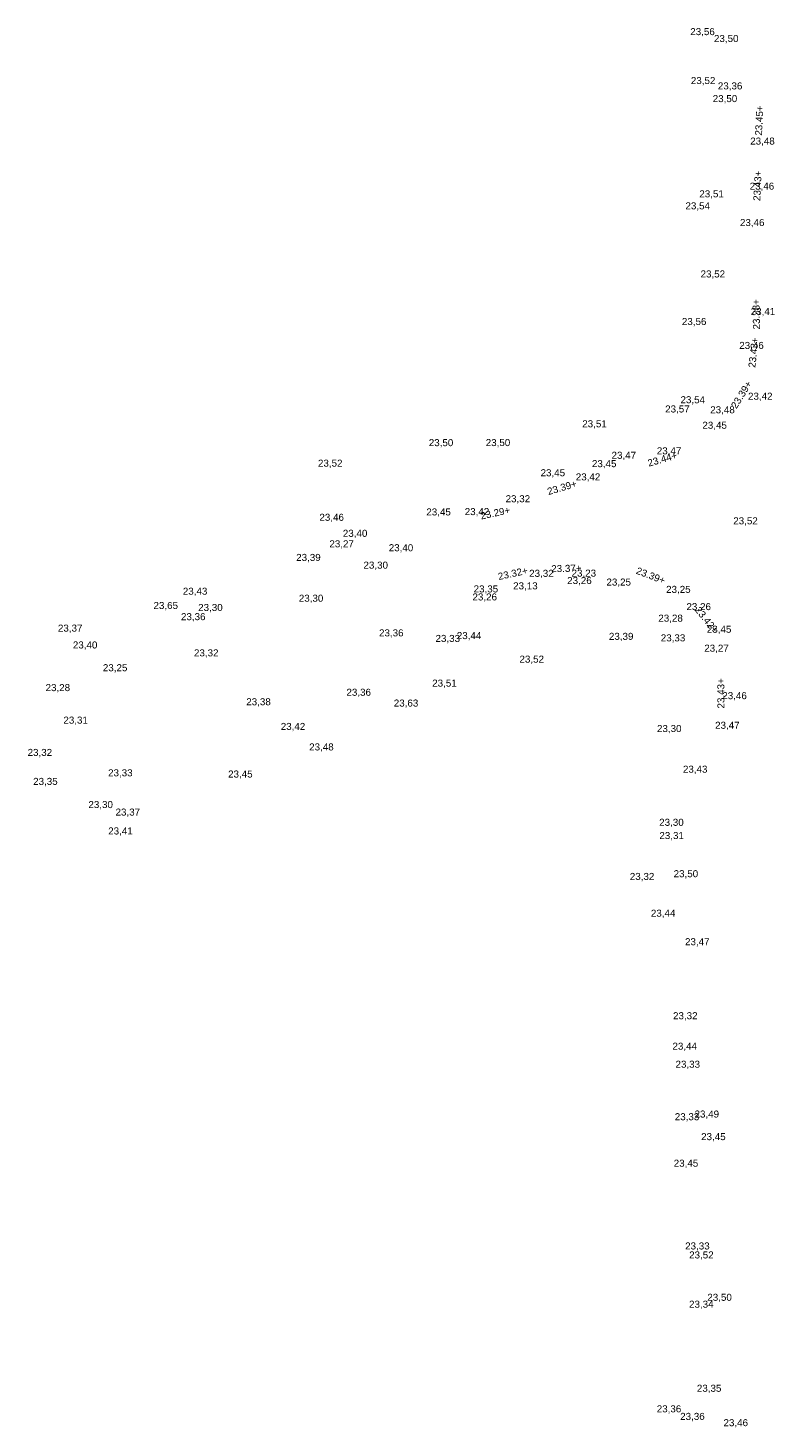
# Model space of a CAD drawing. Header units: metres. Extents: x 197719 to 197982, y 354060 to 354639.
# Tile 8 of 10: x 197719 to 197758, y 354424 to 354496. Entities that reach past the tile are written whole.
import ezdxf

# ---------------------------------------------------------------- set-up
doc = ezdxf.new("R2010")
doc.units = ezdxf.units.M
doc.layers.add('B-WE-VH-HOOGTE_BESTAAND-T', color=252, linetype='Continuous', lineweight=18)
doc.layers.add('N-WE-VH-HOOGTE_NIEUW-T', color=7, linetype='Continuous', lineweight=18)
doc.styles.add('NLCS_ISO', font='arial.ttf')

msp = doc.modelspace()

# ---------------------------------------------------------------- texts
at = {"layer": 'B-WE-VH-HOOGTE_BESTAAND-T', "style": 'NLCS_ISO'}
for s, p in [('23,56', (197753.237, 354495.635, 23.559)), ('23,56', (197753.237, 354495.635, 23.559)), ('23,50', (197754.454, 354495.283, 23.497)), ('23,52', (197753.267, 354493.125, 23.523)), ('23,36', (197754.653, 354492.851, 23.364)), ('23,50', (197754.39, 354492.2, 23.497)), ('23,48', (197756.315, 354490.021, 23.48)), ('23,46', (197756.286, 354487.709, 23.461)), ('23,46', (197756.286, 354487.709, 23.461)), ('23,46', (197756.286, 354487.709, 23.461)), ('23,51', (197753.702, 354487.314, 23.513)), ('23,54', (197752.99, 354486.699, 23.538)), ('23,46', (197755.788, 354485.842, 23.459)), ('23,52', (197753.766, 354483.204, 23.518)), ('23,41', (197756.34, 354481.281, 23.408)), ('23,56', (197752.807, 354480.766, 23.561)), ('23,46', (197755.752, 354479.539, 23.462)), ('23,42', (197756.2, 354476.933, 23.419)), ('23,57', (197751.948, 354476.279, 23.569)), ('23,54', (197752.736, 354476.753, 23.544)), ('23,48', (197754.263, 354476.238, 23.482)), ('23,51', (197747.694, 354475.52, 23.507)), ('23,45', (197753.859, 354475.444, 23.449)), ('23,50', (197739.817, 354474.551, 23.499)), ('23,50', (197742.739, 354474.555, 23.498)), ('23,50', (197742.74, 354474.555, 23.499)), ('23,50', (197742.74, 354474.555, 23.499)), ('23,47', (197751.52, 354474.131, 23.471)), ('23,52', (197734.129, 354473.5, 23.523)), ('23,45', (197748.191, 354473.474, 23.449)), ('23,47', (197749.197, 354473.903, 23.473)), ('23,45', (197745.555, 354473.007, 23.449)), ('23,42', (197747.361, 354472.794, 23.417)), ('23,32', (197743.76, 354471.674, 23.319)), ('23,46', (197734.204, 354470.723, 23.46)), ('23,45', (197739.691, 354470.997, 23.445)), ('23,42', (197741.662, 354471.014, 23.419)), ('23,52', (197755.444, 354470.542, 23.522)), ('23,40', (197735.407, 354469.901, 23.396)), ('23,27', (197734.715, 354469.363, 23.27)), ('23,40', (197737.761, 354469.161, 23.404)), ('23,39', (197733.012, 354468.664, 23.392)), ('23,39', (197733.012, 354468.664, 23.392)), ('23,39', (197733.012, 354468.664, 23.392)), ('23,30', (197736.465, 354468.268, 23.298)), ('23,32', (197744.968, 354467.848, 23.318)), ('23,32', (197744.968, 354467.848, 23.318)), ('23,23', (197747.146, 354467.858, 23.23)), ('23,43', (197727.193, 354466.93, 23.434)), ('23,35', (197742.119, 354467.048, 23.347)), ('23,13', (197744.146, 354467.206, 23.129)), ('23,26', (197746.921, 354467.48, 23.259)), ('23,25', (197748.935, 354467.4, 23.246)), ('23,25', (197751.997, 354467.025, 23.251)), ('23,65', (197725.688, 354466.198, 23.652)), ('23,30', (197733.146, 354466.571, 23.302)), ('23,30', (197733.146, 354466.571, 23.302)), ('23,26', (197742.059, 354466.637, 23.258)), ('23,26', (197753.041, 354466.139, 23.258)), ('23,36', (197727.099, 354465.625, 23.364)), ('23,30', (197727.981, 354466.097, 23.297)), ('23,28', (197751.597, 354465.549, 23.278)), ('23,37', (197720.783, 354465.038, 23.374)), ('23,36', (197737.263, 354464.793, 23.365)), ('23,45', (197754.088, 354464.979, 23.45)), ('23,40', (197721.551, 354464.173, 23.399)), ('23,33', (197740.163, 354464.509, 23.332)), ('23,44', (197741.255, 354464.653, 23.437)), ('23,44', (197741.255, 354464.653, 23.437)), ('23,39', (197749.062, 354464.615, 23.389)), ('23,39', (197749.062, 354464.615, 23.389)), ('23,33', (197751.723, 354464.537, 23.329)), ('23,27', (197753.955, 354464.009, 23.265)), ('23,32', (197727.766, 354463.767, 23.317)), ('23,52', (197744.472, 354463.446, 23.519)), ('23,25', (197723.09, 354463.006, 23.251)), ('23,28', (197720.149, 354461.985, 23.279)), ('23,51', (197739.993, 354462.217, 23.512)), ('23,38', (197730.45, 354461.26, 23.375)), ('23,36', (197735.591, 354461.747, 23.36)), ('23,63', (197738.02, 354461.193, 23.633)), ('23,46', (197754.882, 354461.573, 23.464)), ('23,31', (197721.064, 354460.319, 23.306)), ('23,42', (197732.219, 354459.995, 23.424)), ('23,30', (197751.529, 354459.885, 23.304)), ('23,47', (197754.512, 354460.054, 23.474)), ('23,32', (197719.227, 354458.661, 23.325)), ('23,48', (197733.678, 354458.942, 23.475)), ('23,33', (197723.358, 354457.615, 23.334)), ('23,45', (197729.517, 354457.553, 23.449)), ('23,43', (197752.861, 354457.801, 23.427)), ('23,35', (197719.511, 354457.175, 23.346)), ('23,30', (197722.348, 354455.986, 23.295)), ('23,37', (197723.741, 354455.601, 23.371)), ('23,30', (197751.642, 354455.076, 23.296)), ('23,41', (197723.364, 354454.632, 23.405)), ('23,31', (197751.651, 354454.396, 23.308)), ('23,32', (197750.135, 354452.3, 23.317)), ('23,50', (197752.383, 354452.439, 23.498)), ('23,44', (197751.216, 354450.414, 23.442)), ('23,47', (197752.968, 354448.951, 23.474)), ('23,32', (197752.353, 354445.154, 23.32)), ('23,44', (197752.323, 354443.591, 23.439)), ('23,33', (197752.48, 354442.666, 23.331)), ('23,33', (197752.442, 354439.974, 23.332)), ('23,49', (197753.457, 354440.111, 23.491)), ('23,45', (197753.795, 354438.952, 23.449)), ('23,45', (197752.388, 354437.588, 23.448)), ('23,33', (197752.974, 354433.344, 23.332)), ('23,52', (197753.178, 354432.884, 23.524)), ('23,34', (197753.174, 354430.356, 23.34)), ('23,50', (197754.112, 354430.71, 23.505)), ('23,35', (197753.576, 354426.044, 23.35)), ('23,36', (197751.517, 354424.989, 23.362)), ('23,36', (197752.72, 354424.602, 23.363)), ('23,46', (197754.943, 354424.279, 23.462))]:
    msp.add_text(s, height=0.36, dxfattribs=at).set_placement(p)
at = {"layer": 'N-WE-VH-HOOGTE_NIEUW-T', "char_height": 0.36, "width": 1.55998, "attachment_point": 8, "style": 'NLCS_ISO'}
for s, insert, rotation in [('23.45+', (197756.96, 354491.247), 87.11573), ('23.45+', (197756.96, 354491.247), 87.11573), ('23.43+', (197756.871, 354487.897), 87.11573), ('23.43+', (197756.871, 354487.897), 87.11573), ('23.38+', (197756.807, 354481.317), 91.13039), ('23.38+', (197756.807, 354481.317), 91.13039), ('23.43+', (197756.661, 354479.33), 83.83332), ('23.43+', (197756.661, 354479.33), 83.83332), ('23.39+', (197756.018, 354477.097), 58.15739), ('23.39+', (197756.018, 354477.097), 58.15739), ('23.44+', (197751.857, 354473.709), 16.26569), ('23.44+', (197751.857, 354473.709), 16.26569), ('23.39+', (197746.705, 354472.253), 16.26569), ('23.39+', (197746.705, 354472.253), 16.26569), ('23.29+', (197743.267, 354470.945), 12.25034), ('23.29+', (197743.267, 354470.945), 12.25034), ('23.32+', (197744.171, 354467.841), 12.25034), ('23.32+', (197744.171, 354467.841), 12.25034), ('23.37+', (197746.883, 354468.097), 1.31823), ('23.37+', (197746.883, 354468.097), 1.31823), ('23.39+', (197751.141, 354467.741), 339.17649), ('23.39+', (197751.141, 354467.741), 339.17649), ('23.42+', (197753.928, 354465.531), 308.50978), ('23.42+', (197753.928, 354465.531), 308.50978), ('23.43+', (197754.993, 354461.87), 90.19101), ('23.43+', (197754.993, 354461.87), 90.19101)]:
    msp.add_mtext(s, dxfattribs=dict(at, insert=insert, rotation=rotation))

doc.saveas('drawing.dxf')
